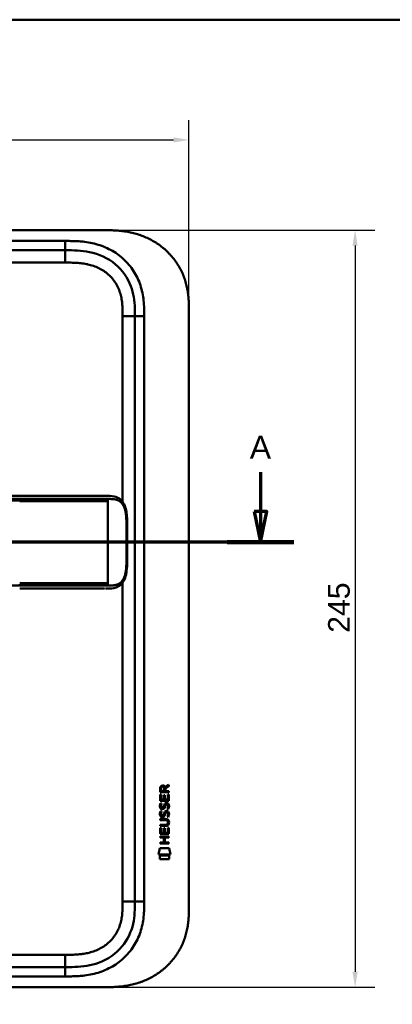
# Model space of a CAD drawing. Header units: millimetres. Extents: x 20 to 833, y 20 to 574.
# Tile 4 of 13: x 238 to 359, y 255 to 574. Entities that reach past the tile are written whole.
import ezdxf

# ---------------------------------------------------------------- set-up
doc = ezdxf.new("R2010")
doc.units = ezdxf.units.MM
doc.header["$LTSCALE"] = 2
for name, color, linetype, lineweight in [('Bemaßungen(DIN)', 7, 'Continuous', 25), ('Schnittansichtslinien(DIN)', 7, 'Continuous', 70), ('Sichtbare Kanten(DIN)', 7, 'Continuous', 50), ('Sichtbare tangentiale Kanten(DIN)', 7, 'Continuous', 50), ('Skizziergeometrie(DIN)', 7, 'Continuous', 50)]:
    doc.layers.add(name, color=color, linetype=linetype, lineweight=lineweight)
doc.styles.add('Aktuell-DINGroßer Text', font='arial.ttf')
doc.styles.add('STANDARD-DIN~0', font='arial.ttf')
doc.dimstyles.new('CAD-LAN', dxfattribs={"dimscale": 2, "dimtxt": 3.5, "dimasz": 2.5, "dimexe": 3.175, "dimexo": 0, "dimgap": 0.8, "dimtad": 1, "dimrnd": 1e-08, "dimtxsty": 'STANDARD-DIN~0', "dimcen": 0.09, "dimdle": 10, "dimclrd": 250, "dimclre": 250, "dimclrt": 250, "dimadec": 0, "dimazin": 2, "dimtfac": 1, "dimtmove": 0, "dimatfit": 3, "dimfxl": 1, "dimtolj": 1, "dimtzin": 0, "dimlwd": 25, "dimlwe": 25, "dimarcsym": 0})

# ---------------------------------------------------------------- blocks, each defined once
blk = doc.blocks.new('Ränder Standardrahmen')
at = {"layer": 'Skizziergeometrie(DIN)', "flags": 128}
blk.add_lwpolyline([(10, 10), (10, 287), (410, 287), (410, 10), (10, 10)], dxfattribs=at)
blk = doc.blocks.new('*D22')
at = {"layer": 'Bemaßungen(DIN)', "color": 250, "linetype": 'Continuous', "lineweight": 25, "true_color": 0x3f3f3f, "transparency": 16777216}
for p, q in [((79.01, 479.1), (79.01, 541.45)), ((293.01, 479.1), (293.01, 541.45)), ((84.01, 535.1), (288.01, 535.1))]:
    blk.add_line(p, q, dxfattribs=at)
at = {"layer": 'Bemaßungen(DIN)', "color": 250, "linetype": 'Continuous', "true_color": 0x3f3f3f, "transparency": 16777216}
for points in [[(84.01, 535.93), (84.01, 534.26), (79.01, 535.1)], [(288.01, 535.93), (288.01, 534.26), (293.01, 535.1)]]:
    blk.add_solid(points, dxfattribs=at)
at = {"layer": 'Defpoints', "color": 0, "linetype": 'Continuous', "transparency": 16777216}
for p in [(293.01, 535.1), (79.01, 479.1), (293.01, 479.1)]:
    blk.add_point(p, dxfattribs=at)
at = {"layer": 'Bemaßungen(DIN)', "color": 250, "linetype": 'Continuous', "lineweight": 25, "true_color": 0x3f3f3f, "transparency": 16777216, "insert": (178.23, 543.72), "char_height": 7, "attachment_point": 1, "style": 'STANDARD-DIN~0'}
blk.add_mtext('\\A1;214', dxfattribs=at)
blk = doc.blocks.new('*D23')
at = {"layer": 'Bemaßungen(DIN)', "color": 250, "linetype": 'Continuous', "lineweight": 25, "true_color": 0x3f3f3f, "transparency": 16777216}
for p, q in [((264.97, 505.88), (353.13, 505.88)), ((346.78, 500.88), (346.78, 265.88)), ((265.53, 260.88), (353.13, 260.88))]:
    blk.add_line(p, q, dxfattribs=at)
at = {"layer": 'Bemaßungen(DIN)', "color": 250, "linetype": 'Continuous', "true_color": 0x3f3f3f, "transparency": 16777216}
for points in [[(345.94, 500.88), (347.61, 500.88), (346.78, 505.88)], [(345.94, 265.88), (347.61, 265.88), (346.78, 260.88)]]:
    blk.add_solid(points, dxfattribs=at)
at = {"layer": 'Defpoints', "color": 0, "linetype": 'Continuous', "transparency": 16777216}
for p in [(264.97, 505.88), (265.53, 260.88), (346.78, 260.88)]:
    blk.add_point(p, dxfattribs=at)
at = {"layer": 'Bemaßungen(DIN)', "color": 250, "linetype": 'Continuous', "lineweight": 25, "true_color": 0x3f3f3f, "transparency": 16777216, "insert": (338.03, 375.56), "char_height": 7, "attachment_point": 1, "rotation": 90, "style": 'STANDARD-DIN~0'}
blk.add_mtext('\\A1;245', dxfattribs=at)
blk = doc.blocks.new('2DTransSchnitt0')
at = {"layer": 'Schnittansichtslinien(DIN)', "linetype": 'Continuous'}
for p, q in [((27.17, 213.79), (27.17, 207.44)), ((158.08, 213.79), (158.08, 207.44)), ((26.17, 207.44), (27.17, 202.44)), ((28.17, 207.44), (26.17, 207.44)), ((27.17, 207.44), (27.17, 202.44)), ((27.17, 202.44), (28.17, 207.44)), ((157.08, 207.44), (158.08, 202.44)), ((159.08, 207.44), (157.08, 207.44)), ((158.08, 207.44), (158.08, 202.44)), ((158.08, 202.44), (159.08, 207.44)), ((163.46, 202.44), (21.79, 202.44))]:
    blk.add_line(p, q, dxfattribs=at)
at = {"layer": 'Schnittansichtslinien(DIN)', "linetype": 'Continuous', "lineweight": 140}
for p, q in [((32.55, 202.44), (21.79, 202.44)), ((163.46, 202.44), (152.7, 202.44))]:
    blk.add_line(p, q, dxfattribs=at)
at = {"layer": 'Schnittansichtslinien(DIN)', "linetype": 'Continuous', "flags": 128}
for points in [[(26.17, 207.44), (27.17, 202.44), (28.17, 207.44), (26.17, 207.44)], [(157.08, 207.44), (158.08, 202.44), (159.08, 207.44), (157.08, 207.44)]]:
    blk.add_lwpolyline(points, dxfattribs=at)
at = {"layer": 'Schnittansichtslinien(DIN)'}
for points in [[(26.17, 207.44), (27.17, 202.44), (28.17, 207.44), (26.17, 207.44)], [(157.08, 207.44), (158.08, 202.44), (159.08, 207.44), (157.08, 207.44)]]:
    blk.add_solid(points, dxfattribs=at)
at = {"layer": 'Schnittansichtslinien(DIN)', "char_height": 3.73, "attachment_point": 7, "style": 'Aktuell-DINGroßer Text'}
for insert in [(25.42, 215.94), (156.33, 215.94)]:
    blk.add_mtext('A', dxfattribs=dict(at, insert=insert))

msp = doc.modelspace()

# ---------------------------------------------------------------- linework, layer by layer
at = {"layer": 'Sichtbare Kanten(DIN)'}
for p, q in [((264.966, 505.88), (107.044, 505.88)), ((252.967, 499.38), (108.043, 499.38)), ((275.505, 478.096), (275.505, 288.664)), ((293.005, 479.096), (293.005, 287.664)), ((238.22, 419.877), (111.368, 419.877)), ((265.629, 389.877), (265.63, 389.877)), ((283.653, 323.944), (283.655, 325.257)), ((284.004, 325.213), (284.003, 324.325)), ((285.021, 324.324), (285.021, 325.212)), ((285.318, 325.573), (286.513, 326.363)), ((285.371, 325.174), (285.37, 324.324)), ((286.513, 325.929), (285.371, 325.174)), ((286.513, 326.363), (286.513, 325.929)), ((283.651, 321.213), (283.652, 323.218)), ((283.652, 323.218), (284.001, 323.217)), ((286.512, 323.941), (283.653, 323.944)), ((284.001, 323.217), (284, 321.59)), ((284.003, 324.325), (285.021, 324.324)), ((284.894, 321.589), (284.895, 323.036)), ((284.895, 323.036), (285.244, 323.036)), ((285.244, 323.036), (285.243, 321.589)), ((285.37, 324.324), (286.512, 324.323)), ((286.161, 321.588), (286.163, 323.236)), ((286.163, 323.236), (286.511, 323.235)), ((286.511, 323.235), (286.509, 321.211)), ((286.512, 324.323), (286.512, 323.941)), ((286.509, 321.211), (283.651, 321.213)), ((283.823, 320.44), (284.161, 320.339)), ((284, 321.59), (284.894, 321.589)), ((284.019, 319.108), (284.026, 319.091)), ((284.703, 319.01), (284.714, 319.027)), ((285.243, 321.589), (286.161, 321.588)), ((285.751, 320.137), (285.739, 320.137)), ((283.821, 317.893), (284.159, 317.793)), ((284.017, 316.561), (284.024, 316.544)), ((284.701, 316.464), (284.712, 316.481)), ((285.749, 317.59), (285.737, 317.59)), ((283.642, 310.476), (283.644, 312.48)), ((283.644, 313.051), (283.645, 313.428)), ((285.29, 313.05), (283.644, 313.051)), ((283.644, 312.48), (283.992, 312.48)), ((283.645, 313.428), (285.314, 313.427)), ((283.646, 315.363), (285.292, 315.362)), ((283.646, 314.986), (283.646, 315.363)), ((285.316, 314.985), (283.646, 314.986)), ((283.992, 312.48), (283.991, 310.853)), ((284.886, 310.852), (284.887, 312.299)), ((284.887, 312.299), (285.235, 312.298)), ((285.235, 312.298), (285.234, 310.852)), ((286.153, 310.851), (286.154, 312.498)), ((286.154, 312.498), (286.502, 312.498)), ((286.196, 314.199), (286.195, 314.209)), ((286.502, 312.498), (286.501, 310.473)), ((283.64, 309.305), (283.64, 309.682)), ((283.64, 309.682), (286.499, 309.68)), ((284.883, 309.304), (283.64, 309.305)), ((286.501, 310.473), (283.642, 310.476)), ((283.991, 310.853), (284.886, 310.852)), ((284.882, 307.747), (284.883, 309.304)), ((285.234, 310.852), (286.153, 310.851)), ((285.239, 309.304), (285.238, 307.746)), ((286.499, 309.303), (285.239, 309.304)), ((286.499, 309.68), (286.499, 309.303)), ((283.107, 303.793), (283.566, 305.926)), ((283.566, 305.926), (286.573, 305.924)), ((283.638, 307.371), (283.639, 307.748)), ((286.497, 307.368), (283.638, 307.371)), ((283.639, 307.748), (284.882, 307.747)), ((285.238, 307.746), (286.497, 307.745)), ((286.497, 307.745), (286.497, 307.368)), ((286.573, 305.924), (287.023, 303.79)), ((287.023, 303.79), (283.107, 303.793)), ((283.566, 302.366), (283.567, 303.508)), ((283.567, 303.508), (286.564, 303.505)), ((286.564, 303.505), (286.563, 302.363)), ((286.563, 302.363), (283.566, 302.366)), ((252.967, 267.38), (108.043, 267.38)), ((107.044, 260.88), (265.526, 260.88))]:
    msp.add_line(p, q, dxfattribs=at)
for centre, major_axis, ratio, start_param, end_param in [((285.182, 324.44), (0.976, -1.274), 0.5180415, 2.7627686, 3.7355131), ((283.789, 324.36), (-1.242, -1.64), 0.5994938, 2.7365723, 3.5673799), ((285.285, 322.219), (1.103, 3.296), 0.2312948, 2.8124619, 2.8734213), ((284.764, 319.902), (0.574, 1.004), 0.5438409, 2.7534304, 3.2137241), ((284.644, 319.035), (0.098, 0.139), 0.3641716, 4.4844927, 4.7925708), ((285.091, 318.45), (0.839, 1.642), 0.4591024, 5.9761877, 6.4975755), ((285.369, 319.919), (1.192, 3.54), 0.2215161, 2.8263053, 2.8854462), ((284.77, 317.364), (0.583, 1.012), 0.541605, 2.7569093, 3.2147406), ((284.642, 316.488), (0.098, 0.139), 0.3641716, 4.4844927, 4.7925708), ((285.091, 315.905), (0.838, 1.64), 0.4594521, 5.9760112, 6.497704), ((281.475, 317.732), (4.808, -4.323), 0.3742014, 5.888113, 6.6064523), ((281.471, 310.688), (4.814, 4.313), 0.3742661, 5.9599282, 6.6783921), ((262.762, 334.036), (23.266, -20.361), 0.1371339, 6.127502, 6.402435)]:
    msp.add_ellipse(centre, major_axis=major_axis, ratio=ratio, start_param=start_param, end_param=end_param, dxfattribs=at)
for points, degree, knots in [([(293.005, 479.096), (293.005, 479.663), (293.005, 480.806), (292.969, 482.255), (292.887, 483.716), (292.776, 484.892), (292.567, 486.366), (292.339, 487.545), (291.968, 489.012), (291.6, 490.175), (291.048, 491.609), (290.532, 492.735), (289.793, 494.108), (289.128, 495.175), (288.21, 496.46), (287.406, 497.445), (286.322, 498.616), (285.393, 499.499), (284.165, 500.531), (283.131, 501.296), (281.784, 502.17), (280.667, 502.803), (279.229, 503.506), (278.051, 503.998), (276.552, 504.525), (275.336, 504.876), (273.804, 505.232), (272.572, 505.452), (271.032, 505.654), (269.803, 505.762), (268.276, 505.843), (266.759, 505.88), (265.561, 505.88), (264.966, 505.88)], 3, [0.00000215, 0.00000215, 0.00000215, 0.00000215, 0.04166657, 0.08333314, 0.10416642, 0.14583299, 0.16666628, 0.20833285, 0.22916613, 0.2708327, 0.29166599, 0.33333256, 0.35416584, 0.39583241, 0.4166657, 0.45833227, 0.47916555, 0.52083212, 0.54166541, 0.58333198, 0.60416526, 0.64583183, 0.66666512, 0.70833169, 0.72916497, 0.77083154, 0.79166483, 0.8333314, 0.85416468, 0.89583125, 0.91666454, 0.95833111, 0.99999768, 0.99999768, 0.99999768, 0.99999768]), ([(252.967, 499.38), (255.599, 499.38), (258.241, 499.33), (260.763, 498.811), (263.833, 498.178), (266.757, 496.859), (269.139, 494.88), (271.448, 492.96), (273.207, 490.452), (274.225, 487.722), (275.075, 485.441), (275.405, 483.005), (275.48, 480.544), (275.505, 479.728), (275.505, 478.909), (275.505, 478.096)], 3, [-3.5878945, -3.5878945, -3.5878945, -3.5878945, -2.8265828, -2.8265828, -2.8265828, -1.8995125, -1.8995125, -1.8995125, -1.0006299, -1.0006299, -1.0006299, -0.2492206, -0.2492206, -0.2492206, 0, 0, 0, 0]), ([(238.224, 419.877), (242.157, 419.877), (246.099, 419.877), (252.259, 419.877), (254.499, 419.877), (258.179, 419.877), (259.661, 419.877), (261.844, 419.877), (262.612, 419.877), (263.565, 419.877), (263.796, 419.877), (264.096, 419.877), (264.17, 419.877), (264.267, 419.877), (264.291, 419.877), (264.323, 419.877), (264.331, 419.877), (264.342, 419.877), (264.344, 419.877), (264.348, 419.877), (264.349, 419.877), (264.35, 419.877), (264.35, 419.877), (264.35, 419.877), (264.351, 419.877), (264.351, 419.877), (264.351, 419.877), (264.351, 419.877)], 3, [0, 0, 0, 0, 1.1803051, 1.1803051, 1.8522102, 1.8522102, 2.3111703, 2.3111703, 2.5747937, 2.5747937, 2.6623324, 2.6623324, 2.6914953, 2.6914953, 2.7012157, 2.7012157, 2.7044558, 2.7044558, 2.705536, 2.705536, 2.7058961, 2.7058961, 2.7060162, 2.7060162, 2.7060562, 2.7060562, 2.7060873, 2.7060873, 2.7060873, 2.7060873]), ([(265.995, 419.877), (265.995, 419.877), (265.873, 419.877), (265.63, 419.876), (265.31, 419.877), (264.982, 419.877), (264.645, 419.877), (264.433, 419.877), (264.351, 419.877)], 5, [25.64076517, 25.64076517, 25.64076517, 25.64076517, 25.64076517, 25.64076517, 25.64100059, 25.73520442, 25.82940824, 25.88784541, 25.88784541, 25.88784541, 25.88784541, 25.88784541, 25.88784541]), ([(266.012, 419.877), (266.012, 419.877), (266.012, 419.877), (266.013, 419.877), (266.013, 419.877), (266.013, 419.877), (266.013, 419.877), (266.014, 419.877), (266.014, 419.877), (266.014, 419.877), (266.015, 419.877), (266.016, 419.877), (266.017, 419.877), (266.019, 419.877), (266.02, 419.877), (266.026, 419.877), (266.03, 419.877), (266.046, 419.877), (266.058, 419.877), (266.104, 419.877), (266.139, 419.877), (266.276, 419.876), (266.379, 419.876), (266.79, 419.874), (267.098, 419.869), (268.314, 419.809), (269.206, 419.668), (270.4, 419.066), (270.788, 418.783), (271.568, 417.963), (271.94, 417.359), (272.451, 416.079), (272.625, 415.419), (272.867, 414.027), (272.935, 413.284), (273.022, 411.503), (273.014, 410.457), (273.014, 406.761), (273.014, 404.109), (273.014, 399.523), (273.079, 397.543), (272.736, 394.841), (272.563, 394.032), (272.071, 392.67), (271.757, 392.088), (271.049, 391.202), (270.658, 390.865), (269.747, 390.326), (269.209, 390.145), (267.904, 389.895), (267.109, 389.879), (266.26, 389.877), (266.212, 389.877), (266.139, 389.877), (266.114, 389.877), (266.078, 389.876), (266.065, 389.876), (266.047, 389.876), (266.04, 389.876), (266.031, 389.876), (266.027, 389.876), (266.022, 389.876), (266.02, 389.876), (266.018, 389.876), (266.017, 389.876), (266.015, 389.876), (266.015, 389.876), (266.014, 389.876), (266.014, 389.876), (266.013, 389.876), (266.013, 389.876), (266.013, 389.876), (266.013, 389.876), (266.012, 389.876), (266.012, 389.876), (266.012, 389.876)], 3, [0, 0, 0, 0, 0.0000252, 0.0000252, 0.0000657, 0.0000657, 0.0001082, 0.0001082, 0.0001738, 0.0001738, 0.0002867, 0.0002867, 0.0005136, 0.0005136, 0.0010499, 0.0010499, 0.0026039, 0.0026039, 0.0072616, 0.0072616, 0.0212292, 0.0212292, 0.0631285, 0.0631285, 0.1888417, 0.1888417, 0.5689951, 0.5689951, 0.7719774, 0.7719774, 1.0315425, 1.0315425, 1.2481307, 1.2481307, 1.4719729, 1.4719729, 1.7848025, 1.7848025, 2.5805266, 2.5805266, 3.160554, 3.160554, 3.4157877, 3.4157877, 3.6519695, 3.6519695, 3.8657989, 3.8657989, 4.1108827, 4.1108827, 4.4368692, 4.4368692, 4.4566519, 4.4566519, 4.4665438, 4.4665438, 4.471493, 4.471493, 4.4739733, 4.4739733, 4.4752207, 4.4752207, 4.4758524, 4.4758524, 4.4761765, 4.4761765, 4.4763467, 4.4763467, 4.476439, 4.476439, 4.4764904, 4.4764904, 4.4765188, 4.4765188, 4.4765488, 4.4765488, 4.4765488, 4.4765488]), ([(264.847, 389.876), (264.462, 389.876), (264.095, 389.876), (263.291, 389.876), (262.871, 389.876), (261.606, 389.876), (260.718, 389.876), (257.845, 389.876), (255.764, 389.876), (250.617, 389.876), (247.508, 389.876), (242.347, 389.876), (240.283, 389.876), (238.22, 389.876)], 3, [0, 0, 0, 0, 0.1534173, 0.1534173, 0.3047718, 0.3047718, 0.5966116, 0.5966116, 1.2249955, 1.2249955, 2.1545342, 2.1545342, 2.7736042, 2.7736042, 2.7736042, 2.7736042]), ([(265.63, 389.877), (265.63, 389.877), (265.63, 389.877), (265.629, 389.877), (265.629, 389.877), (265.629, 389.877), (265.629, 389.877), (265.629, 389.877), (265.628, 389.877), (265.627, 389.877), (265.625, 389.877), (265.62, 389.877), (265.615, 389.877), (265.597, 389.877), (265.582, 389.877), (265.525, 389.877), (265.481, 389.877), (265.301, 389.877), (265.161, 389.876), (264.964, 389.876), (264.911, 389.876), (264.854, 389.876), (264.853, 389.876), (264.85, 389.876), (264.849, 389.876), (264.848, 389.876), (264.848, 389.876), (264.848, 389.876), (264.848, 389.876), (264.848, 389.876), (264.848, 389.876), (264.847, 389.876)], 3, [0.00004605, 0.00004605, 0.00004605, 0.00004605, 0.00007374, 0.00007374, 0.00011546, 0.00011546, 0.00021806, 0.00021806, 0.00046152, 0.00046152, 0.00119141, 0.00119141, 0.00337949, 0.00337949, 0.00994164, 0.00994164, 0.02962738, 0.02962738, 0.08869945, 0.08869945, 0.11084283, 0.11084283, 0.1113618, 0.1113618, 0.11175126, 0.11175126, 0.11179812, 0.11179812, 0.11181175, 0.11181175, 0.11182181, 0.11182181, 0.11182181, 0.11182181]), ([(286.195, 314.209), (286.196, 314.256), (286.193, 314.303), (286.177, 314.438), (286.154, 314.526), (286.08, 314.676), (286.034, 314.738), (285.914, 314.844), (285.843, 314.884), (285.626, 314.967), (285.466, 314.984), (285.316, 314.985)], 3, [0, 0, 0, 0, 0.01400423, 0.01400423, 0.0408947, 0.0408947, 0.06439039, 0.06439039, 0.08887549, 0.08887549, 0.13413559, 0.13413559, 0.13413559, 0.13413559]), ([(275.505, 288.664), (275.505, 286.24), (275.457, 283.781), (274.933, 281.438), (274.342, 278.793), (273.16, 276.264), (271.386, 274.126), (269.397, 271.73), (266.707, 269.881), (263.736, 268.79), (261.294, 267.894), (258.678, 267.516), (256.018, 267.418), (255.004, 267.381), (253.984, 267.38), (252.967, 267.38)], 3, [-3.5878945, -3.5878945, -3.5878945, -3.5878945, -2.8454091, -2.8454091, -2.8454091, -2.0068747, -2.0068747, -2.0068747, -1.0669607, -1.0669607, -1.0669607, -0.2943581, -0.2943581, -0.2943581, 0, 0, 0, 0]), ([(265.526, 260.88), (265.937, 260.88), (266.949, 260.885), (268.276, 260.916), (269.803, 260.998), (271.032, 261.106), (272.572, 261.308), (273.804, 261.528), (275.336, 261.884), (276.552, 262.235), (278.051, 262.762), (279.229, 263.254), (280.667, 263.957), (281.784, 264.59), (283.131, 265.464), (284.165, 266.228), (285.393, 267.26), (286.322, 268.144), (287.406, 269.314), (288.21, 270.3), (289.128, 271.585), (289.793, 272.652), (290.532, 274.025), (291.048, 275.151), (291.6, 276.585), (291.968, 277.748), (292.339, 279.215), (292.567, 280.394), (292.776, 281.868), (292.887, 283.044), (292.969, 284.505), (293.005, 285.954), (293.005, 287.097), (293.005, 287.664)], 3, [0.01304212, 0.01304212, 0.01304212, 0.01304212, 0.04166717, 0.08333381, 0.10416714, 0.14583378, 0.1666671, 0.20833375, 0.22916707, 0.27083371, 0.29166704, 0.33333368, 0.354167, 0.39583365, 0.41666697, 0.45833362, 0.47916694, 0.52083358, 0.54166691, 0.58333355, 0.60416687, 0.64583352, 0.66666684, 0.70833349, 0.72916681, 0.77083345, 0.79166678, 0.83333342, 0.85416674, 0.89583339, 0.91666671, 0.95833335, 0.99999585, 0.99999585, 0.99999585, 0.99999585])]:
    msp.add_open_spline(points, degree=degree, knots=knots, dxfattribs=at)
for points in [[(266.012, 419.877), (266.007, 419.877), (266.001, 419.877), (265.995, 419.877)], [(265.995, 389.876), (266.001, 389.876), (266.006, 389.876), (266.012, 389.876)], [(283.655, 325.257), (283.669, 325.699), (283.901, 326.161), (284.514, 326.16)], [(285.021, 325.212), (285.021, 325.485), (284.935, 325.811), (284.519, 325.811)], [(283.699, 318.961), (283.608, 319.202), (283.58, 319.435), (283.622, 319.763)], [(283.622, 319.763), (283.639, 319.903), (283.681, 320.11), (283.752, 320.283)], [(284.258, 318.5), (284.035, 318.533), (283.805, 318.679), (283.699, 318.961)], [(283.752, 320.283), (283.771, 320.332), (283.823, 320.44), (283.823, 320.44)], [(284.006, 319.875), (283.942, 319.622), (283.936, 319.398), (283.994, 319.182)], [(284.161, 320.339), (284.161, 320.339), (284.041, 320.013), (284.006, 319.875)], [(284.231, 318.878), (284.378, 318.818), (284.566, 318.854), (284.672, 318.968)], [(285.041, 318.852), (284.926, 318.642), (284.731, 318.484), (284.413, 318.488)], [(284.714, 319.027), (284.782, 319.137), (284.839, 319.3), (284.894, 319.545)], [(284.894, 319.545), (284.978, 319.913), (285.081, 320.125), (285.222, 320.292)], [(285.234, 319.395), (285.179, 319.155), (285.117, 318.99), (285.041, 318.852)], [(285.222, 320.292), (285.315, 320.402), (285.445, 320.475), (285.625, 320.499)], [(285.282, 319.594), (285.275, 319.564), (285.234, 319.397), (285.234, 319.395)], [(285.468, 320.019), (285.398, 319.93), (285.337, 319.792), (285.282, 319.594)], [(285.739, 320.137), (285.618, 320.137), (285.542, 320.104), (285.468, 320.019)], [(285.625, 320.499), (285.912, 320.537), (286.195, 320.437), (286.388, 320.12)], [(285.943, 318.554), (285.943, 318.554), (286.098, 318.808), (286.157, 319.092)], [(286.157, 319.092), (286.226, 319.426), (286.226, 319.702), (286.119, 319.899)], [(286.537, 319.185), (286.507, 318.854), (286.349, 318.525), (286.312, 318.467)], [(286.388, 320.12), (286.498, 319.94), (286.552, 319.721), (286.552, 319.451)], [(286.552, 319.451), (286.552, 319.366), (286.545, 319.28), (286.537, 319.185)], [(283.697, 316.415), (283.606, 316.655), (283.578, 316.889), (283.619, 317.217)], [(283.619, 317.217), (283.637, 317.356), (283.679, 317.563), (283.75, 317.736)], [(284.256, 315.954), (284.033, 315.987), (283.803, 316.132), (283.697, 316.415)], [(283.75, 317.736), (283.769, 317.786), (283.821, 317.893), (283.821, 317.893)], [(284.004, 317.328), (283.94, 317.076), (283.934, 316.851), (283.992, 316.635)], [(284.159, 317.793), (284.159, 317.793), (284.039, 317.466), (284.004, 317.328)], [(284.229, 316.331), (284.376, 316.271), (284.564, 316.307), (284.67, 316.422)], [(284.411, 315.941), (284.31, 315.943), (284.289, 315.949), (284.256, 315.954)], [(284.413, 318.488), (284.312, 318.489), (284.291, 318.496), (284.258, 318.5)], [(285.039, 316.306), (284.924, 316.096), (284.728, 315.937), (284.411, 315.941)], [(284.712, 316.481), (284.78, 316.59), (284.837, 316.754), (284.892, 316.999)], [(284.892, 316.999), (284.976, 317.367), (285.079, 317.578), (285.22, 317.745)], [(285.232, 316.848), (285.177, 316.609), (285.115, 316.444), (285.039, 316.306)], [(285.22, 317.745), (285.313, 317.856), (285.443, 317.928), (285.623, 317.952)], [(285.28, 317.047), (285.273, 317.017), (285.232, 316.851), (285.232, 316.848)], [(285.466, 317.472), (285.396, 317.383), (285.335, 317.245), (285.28, 317.047)], [(285.737, 317.59), (285.616, 317.59), (285.54, 317.557), (285.466, 317.472)], [(285.623, 317.952), (285.91, 317.99), (286.193, 317.89), (286.386, 317.574)], [(285.941, 316.007), (285.941, 316.007), (286.096, 316.261), (286.155, 316.546)], [(286.31, 315.92), (286.289, 315.925), (285.941, 316.007), (285.941, 316.007)], [(286.312, 318.467), (286.291, 318.472), (285.943, 318.554), (285.943, 318.554)], [(286.155, 316.546), (286.224, 316.879), (286.224, 317.155), (286.117, 317.352)], [(286.535, 316.639), (286.505, 316.308), (286.347, 315.978), (286.31, 315.92)], [(286.386, 317.574), (286.496, 317.393), (286.55, 317.174), (286.55, 316.904)], [(286.55, 316.904), (286.55, 316.82), (286.543, 316.734), (286.535, 316.639)]]:
    msp.add_open_spline(points, degree=3, dxfattribs=at)
at = {"layer": 'Sichtbare tangentiale Kanten(DIN)'}
for p, q in [((252.967, 499.38), (252.967, 502.38)), ((252.987, 495.38), (252.987, 499.38)), ((252.987, 495.38), (153.103, 495.38)), ((271.505, 417.975), (271.505, 478.096)), ((271.505, 478.096), (275.505, 478.096)), ((275.505, 478.096), (278.505, 478.096)), ((238.22, 418.429), (238.22, 418.887)), ((266.732, 418.887), (266.732, 418.427)), ((266.732, 418.127), (266.732, 418.427)), ((266.732, 391.627), (266.732, 418.127)), ((238.22, 390.866), (238.22, 391.324)), ((266.732, 391.327), (266.732, 391.627)), ((266.732, 391.327), (266.732, 390.866)), ((271.505, 288.664), (271.505, 391.778)), ((271.505, 288.664), (275.505, 288.664)), ((278.505, 288.664), (275.505, 288.664)), ((153.103, 271.38), (252.987, 271.38)), ((252.987, 271.38), (252.987, 267.38)), ((252.967, 267.38), (252.967, 264.381))]:
    msp.add_line(p, q, dxfattribs=at)
for points in [[(252.967, 502.38), (204.659, 502.38), (156.351, 502.38), (108.043, 502.379)], [(278.505, 288.664), (278.505, 351.808), (278.505, 414.952), (278.505, 478.096)], [(108.043, 264.38), (156.351, 264.38), (204.659, 264.38), (252.967, 264.381)]]:
    msp.add_open_spline(points, degree=3, dxfattribs=at)
for points, degree, knots in [([(278.481, 480.553), (278.455, 481.46), (278.407, 482.265), (278.324, 483.074), (278.323, 483.088), (278.322, 483.102), (278.32, 483.116), (278.235, 483.939), (278.112, 484.77), (277.944, 485.59), (277.942, 485.597), (277.941, 485.604), (277.939, 485.611), (277.77, 486.434), (277.553, 487.253), (277.289, 488.05), (277.288, 488.054), (277.287, 488.058), (277.286, 488.061), (276.752, 489.668), (276.007, 491.23), (275.097, 492.639), (274.183, 494.055), (273.058, 495.384), (271.809, 496.53), (270.561, 497.675), (269.148, 498.676), (267.663, 499.481), (266.189, 500.28), (264.593, 500.915), (262.96, 501.366), (262.954, 501.368), (262.948, 501.37), (262.941, 501.372), (262.131, 501.595), (261.31, 501.774), (260.483, 501.915), (260.475, 501.916), (260.467, 501.918), (260.459, 501.919), (259.636, 502.059), (258.808, 502.16), (257.987, 502.229), (257.972, 502.231), (257.957, 502.232), (257.943, 502.233), (257.135, 502.3), (256.338, 502.339), (255.471, 502.359), (255.457, 502.36), (255.442, 502.36), (255.428, 502.36), (254.58, 502.38), (253.774, 502.38), (252.967, 502.38)], 3, [19.1889016, 19.1889016, 19.1889016, 19.1889016, 19.4373471, 19.4373471, 19.4373471, 19.4416429, 19.4416429, 19.4416429, 19.6941747, 19.6941747, 19.6941747, 19.696296, 19.696296, 19.696296, 19.9500375, 19.9500375, 19.9500375, 19.9511796, 19.9511796, 19.9511796, 20.4624403, 20.4624403, 20.4624403, 20.9755964, 20.9755964, 20.9755964, 21.4881542, 21.4881542, 21.4881542, 21.9968978, 21.9968978, 21.9968978, 21.9988678, 21.9988678, 21.9988678, 22.2512956, 22.2512956, 22.2512956, 22.2537275, 22.2537275, 22.2537275, 22.5050635, 22.5050635, 22.5050635, 22.509571, 22.509571, 22.509571, 22.7569167, 22.7569167, 22.7569167, 22.760988, 22.760988, 22.760988, 23.0030728, 23.0030728, 23.0030728, 23.0030728]), ([(271.505, 478.096), (271.505, 478.331), (271.505, 478.566), (271.505, 478.801), (271.504, 478.944), (271.503, 479.088), (271.502, 479.231), (271.502, 479.303), (271.501, 479.375), (271.501, 479.447), (271.499, 479.59), (271.497, 479.734), (271.495, 479.877), (271.493, 479.953), (271.492, 480.03), (271.49, 480.106), (271.488, 480.182), (271.486, 480.258), (271.484, 480.334), (271.48, 480.486), (271.475, 480.638), (271.469, 480.796), (271.456, 481.104), (271.44, 481.397), (271.418, 481.702), (271.417, 481.709), (271.417, 481.717), (271.416, 481.724), (271.371, 482.34), (271.305, 482.928), (271.209, 483.517), (271.208, 483.526), (271.206, 483.535), (271.205, 483.543), (271.107, 484.136), (270.979, 484.723), (270.813, 485.3), (270.812, 485.304), (270.811, 485.309), (270.81, 485.313), (270.641, 485.9), (270.432, 486.483), (270.186, 487.042), (269.937, 487.606), (269.645, 488.159), (269.317, 488.684), (268.987, 489.211), (268.615, 489.719), (268.211, 490.194), (267.807, 490.669), (267.364, 491.12), (266.896, 491.534), (266.429, 491.947), (265.932, 492.329), (265.412, 492.674), (264.894, 493.019), (264.35, 493.33), (263.792, 493.603), (263.234, 493.876), (262.654, 494.115), (262.069, 494.317), (262.065, 494.319), (262.062, 494.32), (262.059, 494.321), (261.48, 494.52), (260.885, 494.687), (260.286, 494.822), (260.281, 494.823), (260.276, 494.824), (260.27, 494.825), (259.682, 494.957), (259.09, 495.059), (258.491, 495.137), (258.481, 495.138), (258.472, 495.14), (258.463, 495.141), (257.871, 495.217), (257.283, 495.27), (256.667, 495.306), (256.659, 495.307), (256.652, 495.307), (256.645, 495.308), (256.34, 495.326), (256.046, 495.339), (255.745, 495.349), (255.435, 495.359), (255.127, 495.366), (254.82, 495.371), (254.207, 495.38), (253.597, 495.38), (252.987, 495.38)], 3, [0, 0, 0, 0, 0.0704958, 0.0704958, 0.0704958, 0.1135802, 0.1135802, 0.1135802, 0.1351224, 0.1351224, 0.1351224, 0.1782067, 0.1782067, 0.1782067, 0.2010367, 0.2010367, 0.2010367, 0.2238668, 0.2238668, 0.2238668, 0.2695268, 0.2695268, 0.2695268, 0.3586563, 0.3586563, 0.3586563, 0.3608469, 0.3608469, 0.3608469, 0.5409597, 0.5409597, 0.5409597, 0.5436764, 0.5436764, 0.5436764, 0.7252406, 0.7252406, 0.7252406, 0.7265644, 0.7265644, 0.7265644, 0.9114145, 0.9114145, 0.9114145, 1.0980359, 1.0980359, 1.0980359, 1.2857686, 1.2857686, 1.2857686, 1.473937, 1.473937, 1.473937, 1.6615015, 1.6615015, 1.6615015, 1.848744, 1.848744, 1.848744, 2.0359253, 2.0359253, 2.0359253, 2.0369996, 2.0369996, 2.0369996, 2.2219177, 2.2219177, 2.2219177, 2.2235518, 2.2235518, 2.2235518, 2.4055185, 2.4055185, 2.4055185, 2.4082995, 2.4082995, 2.4082995, 2.5881875, 2.5881875, 2.5881875, 2.5903234, 2.5903234, 2.5903234, 2.6794917, 2.6794917, 2.6794917, 2.7711647, 2.7711647, 2.7711647, 2.9540838, 2.9540838, 2.9540838, 2.9540838]), ([(278.505, 478.096), (278.505, 478.215), (278.505, 478.334), (278.505, 478.554), (278.505, 478.654), (278.504, 478.854), (278.504, 478.954), (278.501, 479.553), (278.495, 480.053), (278.481, 480.553)], 3, [18.94311531, 18.94311531, 18.94311531, 18.94311531, 18.97893752, 18.97893752, 19.00893239, 19.00893239, 19.03892725, 19.03892725, 19.18890158, 19.18890158, 19.18890158, 19.18890158]), ([(111.368, 418.887), (116.662, 418.887), (121.938, 418.887), (127.222, 418.887), (146.571, 418.887), (165.919, 418.887), (185.285, 418.887), (198.29, 418.887), (211.255, 418.887), (224.266, 418.887), (228.915, 418.887), (233.575, 418.887), (238.22, 418.887)], 3, [0, 0, 0, 0, 1.5856418, 1.5856418, 1.5856418, 7.3915416, 7.3915416, 7.3915416, 11.2904322, 11.2904322, 11.2904322, 12.683632, 12.683632, 12.683632, 12.683632]), ([(238.219, 418.429), (238.219, 418.429), (236.633, 418.429), (233.462, 418.429), (227.121, 418.429), (217.608, 418.429), (204.918, 418.429), (190.651, 418.43), (174.798, 418.429), (158.931, 418.43), (143.075, 418.429), (130.399, 418.43), (120.846, 418.429), (114.512, 418.43), (111.368, 418.429)], 5, [0, 0, 0, 0, 0, 0, 0.0001149, 0.7929364, 1.585758, 3.1714011, 4.7570442, 6.3426873, 7.9283304, 9.5139735, 11.0996166, 12.6881676, 12.6881676, 12.6881676, 12.6881676, 12.6881676, 12.6881676]), ([(238.22, 418.887), (238.225, 418.887), (238.23, 418.887), (238.235, 418.887), (238.863, 418.887), (239.49, 418.887), (240.118, 418.887), (240.745, 418.887), (241.372, 418.887), (241.999, 418.887), (242.625, 418.887), (243.251, 418.887), (243.877, 418.887), (244.503, 418.887), (245.128, 418.887), (245.754, 418.887), (246.379, 418.887), (247.005, 418.887), (247.631, 418.887), (248.257, 418.887), (248.883, 418.887), (249.51, 418.887), (250.136, 418.887), (250.764, 418.887), (251.392, 418.887), (252.02, 418.887), (252.649, 418.887), (253.279, 418.887), (253.908, 418.887), (254.538, 418.887), (255.165, 418.887), (255.792, 418.887), (256.417, 418.887), (257.036, 418.887), (257.656, 418.887), (258.27, 418.887), (258.877, 418.887), (259.484, 418.887), (260.083, 418.887), (260.67, 418.887), (261.258, 418.887), (261.833, 418.887), (262.388, 418.887), (262.944, 418.887), (263.479, 418.887), (263.987, 418.887), (264.496, 418.887), (264.979, 418.887), (265.434, 418.887), (265.661, 418.887), (265.882, 418.887), (266.097, 418.887), (266.314, 418.887), (266.524, 418.887), (266.732, 418.887)], 3, [0, 0, 0, 0, 0.0015017, 0.0015017, 0.0015017, 0.1899093, 0.1899093, 0.1899093, 0.378317, 0.378317, 0.378317, 0.5667246, 0.5667246, 0.5667246, 0.7551323, 0.7551323, 0.7551323, 0.9435399, 0.9435399, 0.9435399, 1.1319476, 1.1319476, 1.1319476, 1.3203553, 1.3203553, 1.3203553, 1.5087629, 1.5087629, 1.5087629, 1.6971706, 1.6971706, 1.6971706, 1.8855782, 1.8855782, 1.8855782, 2.0739859, 2.0739859, 2.0739859, 2.2623935, 2.2623935, 2.2623935, 2.4508012, 2.4508012, 2.4508012, 2.6392088, 2.6392088, 2.6392088, 2.8276165, 2.8276165, 2.8276165, 2.9218203, 2.9218203, 2.9218203, 3.0164288, 3.0164288, 3.0164288, 3.0164288]), ([(266.732, 418.427), (266.618, 418.427), (266.509, 418.427), (266.397, 418.427), (265.375, 418.427), (264.197, 418.427), (262.894, 418.427), (262.066, 418.427), (261.194, 418.427), (260.297, 418.427), (259.719, 418.427), (259.131, 418.427), (258.536, 418.427), (257.942, 418.428), (257.341, 418.428), (256.736, 418.428), (256.131, 418.428), (255.523, 418.428), (254.912, 418.428), (254.301, 418.428), (253.688, 418.428), (253.074, 418.428), (248.773, 418.429), (244.415, 418.429), (240.077, 418.429), (239.457, 418.429), (238.838, 418.429), (238.22, 418.429)], 3, [0, 0, 0, 0, 0.0498317, 0.0498317, 0.0498317, 0.5045898, 0.5045898, 0.5045898, 0.7934328, 0.7934328, 0.7934328, 0.979333, 0.979333, 0.979333, 1.1652333, 1.1652333, 1.1652333, 1.3511335, 1.3511335, 1.3511335, 1.5370338, 1.5370338, 1.5370338, 2.8383356, 2.8383356, 2.8383356, 3.024121, 3.024121, 3.024121, 3.024121]), ([(238.22, 418.133), (238.591, 418.133), (239.334, 418.133), (240.449, 418.133), (241.936, 418.133), (243.796, 418.133), (245.655, 418.132), (247.514, 418.132), (249.371, 418.132), (251.225, 418.131), (253.072, 418.13), (254.91, 418.13), (256.736, 418.129), (258.901, 418.128), (261.362, 418.127), (263.433, 418.127), (265.001, 418.127), (266.106, 418.127), (266.663, 418.127), (266.732, 418.127)], 5, [33.3326459, 33.3326459, 33.3326459, 33.3326459, 33.3326459, 33.3326459, 33.5183492, 33.7042495, 33.8901497, 34.07605, 34.2619502, 34.4478505, 34.6337508, 34.819651, 35.0055513, 35.1914515, 35.3773518, 35.5632521, 35.9350526, 36.3068531, 36.3566848, 36.3566848, 36.3566848, 36.3566848, 36.3566848, 36.3566848]), ([(266.732, 418.887), (266.803, 418.887), (266.947, 418.887), (267.231, 418.886), (267.65, 418.883), (268.195, 418.864), (268.788, 418.81), (269.419, 418.687), (270.014, 418.483), (270.567, 418.181), (271.07, 417.769), (271.517, 417.236), (271.98, 416.444), (272.39, 415.316), (272.633, 414.007), (272.74, 412.623), (272.767, 411.255), (272.767, 410.151), (272.767, 409.218), (272.767, 408.257), (272.767, 407.253), (272.767, 406.131), (272.767, 404.877), (272.767, 403.623), (272.767, 402.501), (272.767, 401.497), (272.767, 400.536), (272.767, 399.603), (272.767, 398.498), (272.74, 397.13), (272.633, 395.746), (272.39, 394.437), (271.979, 393.309), (271.517, 392.516), (271.07, 391.984), (270.567, 391.572), (270.014, 391.27), (269.418, 391.066), (268.787, 390.943), (268.194, 390.889), (267.649, 390.87), (267.23, 390.867), (266.946, 390.866), (266.803, 390.866), (266.732, 390.866)], 5, [0, 0, 0, 0, 0, 0, 0.0545062, 0.1094177, 0.2192406, 0.3290635, 0.4388864, 0.5487092, 0.6585321, 0.768355, 0.8781779, 0.9880008, 1.0978237, 1.3174695, 1.5371153, 1.6469382, 1.7567611, 1.8192574, 1.8817537, 2.0067464, 2.131739, 2.2567317, 2.3817243, 2.506717, 2.6317096, 2.6942059, 2.7567023, 2.8665381, 2.9763739, 3.1960455, 3.4157171, 3.5255529, 3.6353887, 3.7452245, 3.8550603, 3.9648961, 4.0747319, 4.1845678, 4.2944036, 4.4042394, 4.4591573, 4.5135093, 4.5135093, 4.5135093, 4.5135093, 4.5135093, 4.5135093]), ([(238.22, 390.866), (228.264, 390.866), (218.28, 390.866), (208.333, 390.866), (187.904, 390.866), (167.43, 390.867), (146.992, 390.866), (140.408, 390.866), (133.817, 390.866), (127.22, 390.866), (121.915, 390.867), (116.6, 390.866), (111.368, 390.867)], 3, [23.2299829, 23.2299829, 23.2299829, 23.2299829, 26.2168354, 26.2168354, 26.2168354, 32.3515912, 32.3515912, 32.3515912, 34.3279835, 34.3279835, 34.3279835, 35.9173864, 35.9173864, 35.9173864, 35.9173864]), ([(266.732, 391.627), (265.904, 391.627), (264.975, 391.627), (263.948, 391.626), (263.435, 391.626), (262.898, 391.626), (262.345, 391.626), (261.791, 391.626), (261.221, 391.626), (260.638, 391.626), (260.056, 391.626), (259.461, 391.626), (258.859, 391.625), (258.258, 391.625), (257.648, 391.625), (257.034, 391.625), (256.421, 391.624), (255.803, 391.624), (255.182, 391.624), (254.561, 391.624), (253.938, 391.623), (253.314, 391.623), (252.689, 391.623), (252.063, 391.623), (251.436, 391.622), (250.808, 391.622), (250.18, 391.622), (249.552, 391.622), (248.923, 391.622), (248.294, 391.621), (247.664, 391.621), (247.035, 391.621), (246.405, 391.621), (245.775, 391.621), (245.145, 391.621), (244.515, 391.621), (243.885, 391.621), (243.255, 391.621), (242.625, 391.621), (241.995, 391.621), (241.365, 391.621), (240.735, 391.621), (240.105, 391.621), (239.477, 391.621), (238.848, 391.621), (238.22, 391.621)], 3, [-0.0090822, -0.0090822, -0.0090822, -0.0090822, 0.368934, 0.368934, 0.368934, 0.5579421, 0.5579421, 0.5579421, 0.7469502, 0.7469502, 0.7469502, 0.9359583, 0.9359583, 0.9359583, 1.1249664, 1.1249664, 1.1249664, 1.3139745, 1.3139745, 1.3139745, 1.5029826, 1.5029826, 1.5029826, 1.6919907, 1.6919907, 1.6919907, 1.8809988, 1.8809988, 1.8809988, 2.0700069, 2.0700069, 2.0700069, 2.259015, 2.259015, 2.259015, 2.4480231, 2.4480231, 2.4480231, 2.6370312, 2.6370312, 2.6370312, 2.8260393, 2.8260393, 2.8260393, 3.0147053, 3.0147053, 3.0147053, 3.0147053]), ([(238.22, 391.324), (238.597, 391.324), (239.352, 391.324), (240.485, 391.324), (241.996, 391.324), (243.886, 391.324), (245.776, 391.324), (247.666, 391.324), (249.555, 391.324), (251.44, 391.325), (253.32, 391.325), (255.191, 391.325), (257.046, 391.326), (258.876, 391.326), (260.661, 391.326), (262.716, 391.326), (264.301, 391.327), (265.449, 391.327), (266.235, 391.327), (266.732, 391.327)], 5, [0, 0, 0, 0, 0, 0, 0.188639, 0.3776471, 0.5666552, 0.7556633, 0.9446714, 1.1336795, 1.3226876, 1.5116957, 1.7007038, 1.8897119, 2.07872, 2.2677281, 2.4567361, 2.6457442, 3.0237604, 3.0237604, 3.0237604, 3.0237604, 3.0237604, 3.0237604]), ([(266.732, 390.866), (266.524, 390.866), (266.313, 390.867), (266.096, 390.867), (265.881, 390.866), (265.66, 390.866), (265.433, 390.866), (264.978, 390.866), (264.495, 390.866), (263.986, 390.866), (263.477, 390.866), (262.942, 390.866), (262.387, 390.866), (261.832, 390.866), (261.256, 390.866), (260.669, 390.866), (260.082, 390.866), (259.482, 390.866), (258.876, 390.866), (258.269, 390.866), (257.655, 390.866), (257.036, 390.866), (256.416, 390.866), (255.792, 390.867), (255.164, 390.867), (254.537, 390.867), (253.908, 390.866), (253.278, 390.866), (252.649, 390.866), (252.02, 390.866), (251.392, 390.866), (250.763, 390.866), (250.136, 390.866), (249.509, 390.866), (248.882, 390.866), (248.256, 390.866), (247.63, 390.867), (247.004, 390.867), (246.378, 390.867), (245.753, 390.866), (245.127, 390.866), (244.502, 390.866), (243.876, 390.866), (243.25, 390.866), (242.624, 390.866), (241.998, 390.866), (241.371, 390.867), (240.744, 390.867), (240.117, 390.867), (239.485, 390.867), (238.853, 390.867), (238.22, 390.866)], 3, [0.0000008, 0.0000008, 0.0000008, 0.0000008, 0.0947641, 0.0947641, 0.0947641, 0.1889624, 0.1889624, 0.1889624, 0.3773589, 0.3773589, 0.3773589, 0.5657555, 0.5657555, 0.5657555, 0.754152, 0.754152, 0.754152, 0.9425486, 0.9425486, 0.9425486, 1.1309451, 1.1309451, 1.1309451, 1.3193417, 1.3193417, 1.3193417, 1.5077382, 1.5077382, 1.5077382, 1.6961348, 1.6961348, 1.6961348, 1.8845313, 1.8845313, 1.8845313, 2.0729279, 2.0729279, 2.0729279, 2.2613244, 2.2613244, 2.2613244, 2.449721, 2.449721, 2.449721, 2.6381175, 2.6381175, 2.6381175, 2.8265141, 2.8265141, 2.8265141, 3.0164113, 3.0164113, 3.0164113, 3.0164113]), ([(252.967, 264.381), (253.182, 264.381), (253.397, 264.381), (253.613, 264.381), (253.814, 264.381), (254.016, 264.382), (254.218, 264.383), (254.319, 264.383), (254.42, 264.384), (254.52, 264.385), (254.816, 264.388), (255.111, 264.393), (255.428, 264.4), (255.436, 264.4), (255.443, 264.4), (255.451, 264.4), (256.338, 264.421), (257.135, 264.46), (257.943, 264.527), (257.957, 264.528), (257.972, 264.529), (257.987, 264.531), (258.808, 264.6), (259.636, 264.701), (260.459, 264.841), (260.467, 264.842), (260.475, 264.843), (260.483, 264.845), (261.31, 264.986), (262.131, 265.165), (262.941, 265.388), (262.948, 265.39), (262.954, 265.392), (262.96, 265.393), (264.593, 265.845), (266.189, 266.48), (267.663, 267.279), (269.148, 268.084), (270.561, 269.085), (271.809, 270.23), (273.058, 271.376), (274.183, 272.705), (275.097, 274.12), (276.007, 275.53), (276.752, 277.092), (277.286, 278.699), (277.287, 278.702), (277.288, 278.706), (277.289, 278.71), (277.553, 279.507), (277.77, 280.326), (277.939, 281.149), (277.941, 281.156), (277.942, 281.163), (277.943, 281.17), (278.112, 281.989), (278.235, 282.821), (278.32, 283.643), (278.322, 283.657), (278.323, 283.671), (278.324, 283.685), (278.407, 284.494), (278.454, 285.298), (278.48, 286.167), (278.48, 286.18), (278.481, 286.193), (278.481, 286.207), (278.505, 287.051), (278.505, 287.858), (278.505, 288.664)], 3, [79.0507351, 79.0507351, 79.0507351, 79.0507351, 79.115326, 79.115326, 79.115326, 79.175852, 79.175852, 79.175852, 79.206115, 79.206115, 79.206115, 79.2947699, 79.2947699, 79.2947699, 79.2969041, 79.2969041, 79.2969041, 79.5442558, 79.5442558, 79.5442558, 79.5487575, 79.5487575, 79.5487575, 79.8000755, 79.8000755, 79.8000755, 79.8025259, 79.8025259, 79.8025259, 80.0549623, 80.0549623, 80.0549623, 80.056924, 80.056924, 80.056924, 80.5656653, 80.5656653, 80.5656653, 81.0782231, 81.0782231, 81.0782231, 81.5913866, 81.5913866, 81.5913866, 82.1026454, 82.1026454, 82.1026454, 82.1037871, 82.1037871, 82.1037871, 82.3575184, 82.3575184, 82.3575184, 82.3596398, 82.3596398, 82.3596398, 82.6121592, 82.6121592, 82.6121592, 82.6164541, 82.6164541, 82.6164541, 82.8648963, 82.8648963, 82.8648963, 82.8687085, 82.8687085, 82.8687085, 83.1106796, 83.1106796, 83.1106796, 83.1106796]), ([(252.987, 271.38), (253.221, 271.38), (253.455, 271.38), (253.689, 271.38), (253.765, 271.381), (253.84, 271.381), (253.916, 271.381), (253.991, 271.381), (254.066, 271.382), (254.142, 271.382), (254.293, 271.383), (254.443, 271.384), (254.594, 271.386), (254.669, 271.387), (254.745, 271.388), (254.82, 271.389), (254.972, 271.392), (255.124, 271.394), (255.277, 271.398), (255.353, 271.4), (255.429, 271.402), (255.505, 271.404), (255.878, 271.414), (256.262, 271.43), (256.645, 271.452), (256.652, 271.453), (256.659, 271.453), (256.667, 271.453), (257.283, 271.49), (257.871, 271.543), (258.463, 271.619), (258.472, 271.62), (258.481, 271.621), (258.491, 271.623), (259.09, 271.701), (259.682, 271.802), (260.27, 271.935), (260.276, 271.936), (260.281, 271.937), (260.286, 271.938), (260.885, 272.073), (261.48, 272.24), (262.059, 272.439), (262.062, 272.44), (262.065, 272.441), (262.069, 272.442), (262.654, 272.644), (263.234, 272.884), (263.792, 273.157), (264.35, 273.43), (264.894, 273.741), (265.412, 274.086), (265.931, 274.431), (266.428, 274.812), (266.894, 275.224), (267.363, 275.638), (267.807, 276.09), (268.211, 276.566), (268.615, 277.041), (268.987, 277.549), (269.317, 278.076), (269.645, 278.601), (269.937, 279.154), (270.186, 279.718), (270.432, 280.277), (270.641, 280.859), (270.81, 281.447), (270.811, 281.451), (270.812, 281.455), (270.813, 281.46), (270.979, 282.037), (271.107, 282.623), (271.205, 283.216), (271.206, 283.225), (271.208, 283.234), (271.209, 283.243), (271.305, 283.831), (271.371, 284.42), (271.416, 285.036), (271.417, 285.043), (271.417, 285.051), (271.418, 285.058), (271.44, 285.362), (271.456, 285.656), (271.468, 285.957), (271.481, 286.267), (271.489, 286.575), (271.495, 286.882), (271.505, 287.478), (271.505, 288.072), (271.505, 288.664)], 3, [0, 0, 0, 0, 0.0702177, 0.0702177, 0.0702177, 0.0928319, 0.0928319, 0.0928319, 0.1154462, 0.1154462, 0.1154462, 0.1606746, 0.1606746, 0.1606746, 0.1832888, 0.1832888, 0.1832888, 0.228941, 0.228941, 0.228941, 0.251767, 0.251767, 0.251767, 0.363762, 0.363762, 0.363762, 0.3658973, 0.3658973, 0.3658973, 0.5457808, 0.5457808, 0.5457808, 0.5485663, 0.5485663, 0.5485663, 0.730533, 0.730533, 0.730533, 0.7321671, 0.7321671, 0.7321671, 0.9170852, 0.9170852, 0.9170852, 0.9181595, 0.9181595, 0.9181595, 1.1053408, 1.1053408, 1.1053408, 1.2925833, 1.2925833, 1.2925833, 1.479843, 1.479843, 1.479843, 1.6683162, 1.6683162, 1.6683162, 1.8560489, 1.8560489, 1.8560489, 2.0426703, 2.0426703, 2.0426703, 2.2275204, 2.2275204, 2.2275204, 2.2288442, 2.2288442, 2.2288442, 2.4104084, 2.4104084, 2.4104084, 2.4131251, 2.4131251, 2.4131251, 2.5932379, 2.5932379, 2.5932379, 2.5954285, 2.5954285, 2.5954285, 2.684558, 2.684558, 2.684558, 2.7762862, 2.7762862, 2.7762862, 2.9540743, 2.9540743, 2.9540743, 2.9540743])]:
    msp.add_open_spline(points, degree=degree, knots=knots, dxfattribs=at)

# ---------------------------------------------------------------- block references
at = {"xscale": 2, "yscale": 2, "zscale": 2}
msp.add_blockref('Ränder Standardrahmen', (0, 0), dxfattribs=at)
at = {"layer": 'Schnittansichtslinien(DIN)', "xscale": 2, "yscale": 2, "zscale": 2}
msp.add_blockref('2DTransSchnitt0', (0, 0), dxfattribs=at)

# ---------------------------------------------------------------- dimensions: what is measured, and where the dimension line sits
at = {"layer": 'Bemaßungen(DIN)', "color": 250, "linetype": 'Continuous', "lineweight": 25, "true_color": 0x3f3f3f}
dim = msp.add_linear_dim(base=(293.005, 535.096), p1=(79.005, 479.096), p2=(293.005, 479.096), dimstyle='CAD-LAN', override={"dimgap": 0.8, "dimdec": 2, "dimtol": 0, "dimlim": 0, "dimtp": 0, "dimtm": 0, "dimtdec": 2, "dimtofl": 0, "dimatfit": 1}, dxfattribs=at)
dim.commit()
dim.dimension.update_dxf_attribs({"geometry": '*D22', "text_midpoint": (186.005, 535.096), "dimtype": 160})
dim = msp.add_linear_dim(base=(346.777, 260.88), p1=(264.966, 505.88), p2=(265.526, 260.88), angle=90, dimstyle='CAD-LAN', override={"dimgap": 0.8, "dimdec": 2, "dimtol": 0, "dimlim": 0, "dimtp": 0, "dimtm": 0, "dimtdec": 2, "dimtofl": 0, "dimatfit": 1}, dxfattribs=at)
dim.commit()
dim.dimension.update_dxf_attribs({"geometry": '*D23', "text_midpoint": (346.777, 383.38), "dimtype": 160})

doc.saveas('drawing.dxf')
